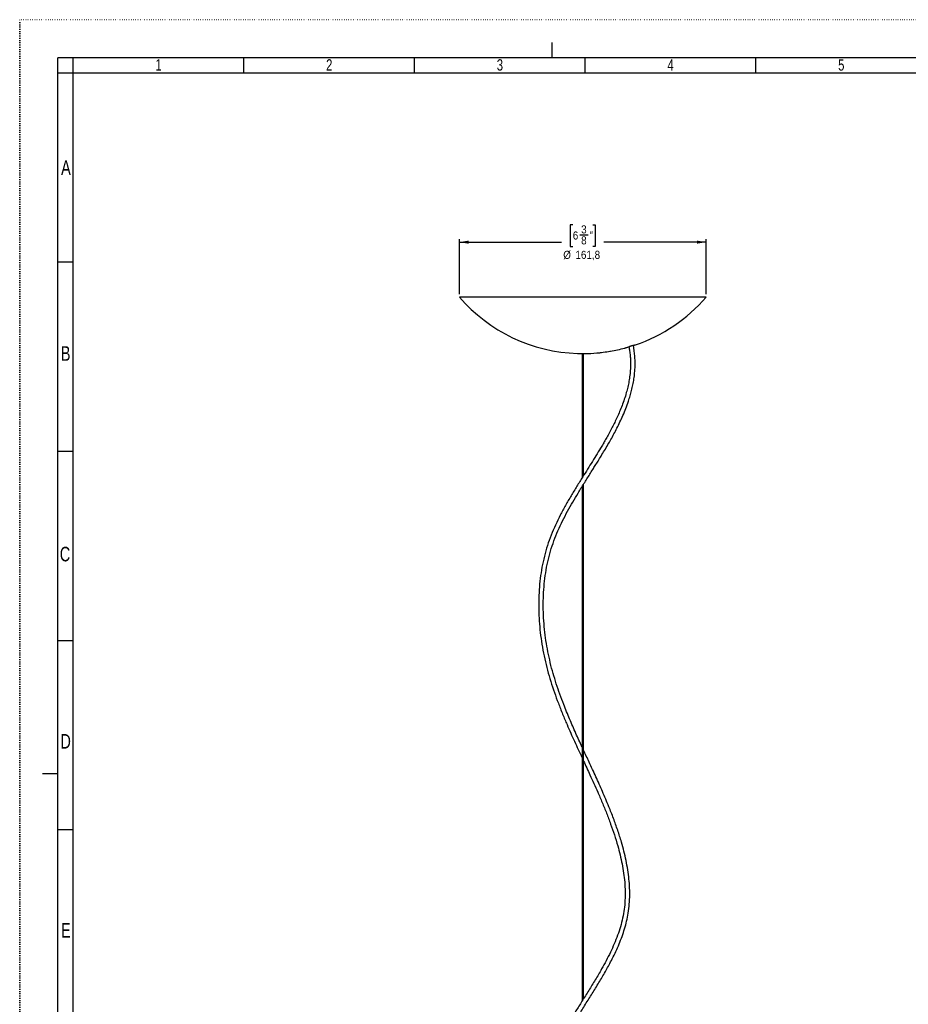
# Model space of a CAD drawing. Extents: x 0 to 594, y 0 to 841.
# Tile 10 of 14: x 0 to 291, y 518 to 841. Entities that reach past the tile are written whole.
import ezdxf

# ---------------------------------------------------------------- set-up
doc = ezdxf.new("R2010")
doc.units = 0
doc.linetypes.add('SLD-PUNTI', pattern=[0.635, 0, -0.635])
doc.linetypes.add('SLD-SOLIDO', pattern=[0])
doc.layers.get('0').update_dxf_attribs({"linetype": 'CONTINUOUS'})
doc.layers.add('FORMAT', color=7, linetype='SLD-SOLIDO')
doc.styles.add('SLDTEXTSTYLE2', font='ARIALN.TTF', dxfattribs={"width": 0.87})
doc.styles.add('SLDTEXTSTYLE3', font='GOTHIC.TTF', dxfattribs={"width": 0.913})
doc.dimstyles.new('SLDDIMSTYLE0', dxfattribs={"dimtxt": 2.645833, "dimasz": 3, "dimexe": 0, "dimexo": 0.0625, "dimgap": 0.661458, "dimtad": 0, "dimdec": 1, "dimlfac": 2, "dimrnd": 1e-09, "dimzin": 12, "dimtxsty": 'SLDTEXTSTYLE3', "dimsah": 1, "dimcen": 0.09, "dimazin": 3, "dimtfac": 1, "dimtdec": 1, "dimtofl": 0, "dimtmove": 0, "dimatfit": 3, "dimtolj": 1, "dimtzin": 12})

# ---------------------------------------------------------------- blocks, each defined once
blk = doc.blocks.new('_D_1')
at = {"layer": 'FORMAT', "color": 7}
for p, q in [((181.31, 773.76), (180.51, 773.76)), ((180.51, 773.76), (180.51, 766.63)), ((187.87, 773.76), (188.68, 773.76)), ((188.68, 773.76), (188.68, 766.63)), ((144.15, 751.1), (144.15, 769.1)), ((144.15, 768.1), (177.66, 768.1)), ((183.66, 770.47), (186.39, 770.47)), ((225.03, 768.1), (191.52, 768.1)), ((225.03, 751.1), (225.03, 769.1)), ((180.51, 766.63), (181.31, 766.63)), ((188.68, 766.63), (187.87, 766.63))]:
    blk.add_line(p, q, dxfattribs=at)
for points in [[(144.15, 768.1), (147.15, 767.6), (147.15, 768.6)], [(225.03, 768.1), (222.03, 768.6), (222.03, 767.6)]]:
    blk.add_solid(points, dxfattribs=at)
at = {"layer": 'FORMAT', "color": 7, "attachment_point": 1, "style": 'SLDTEXTSTYLE3'}
for s, insert, char_height in [('6', (181.31, 771.62), 2.65), ('3', (184.05, 773.62), 2.65), ('"', (186.78, 771.62), 2.65), ('8', (184.05, 770.01), 2.65), ('%%c', (178.2, 765.27), 2.646), ('161,8', (182.19, 765.27), 2.646)]:
    blk.add_mtext(s, dxfattribs=dict(at, insert=insert, char_height=char_height))

msp = doc.modelspace()

# ---------------------------------------------------------------- linework, layer by layer
at = {"color": 7, "linetype": 'SLD-PUNTI'}
for p in [(0.001, -0.001), (594.499, 841)]:
    msp.add_line(p, (0.001, 841), dxfattribs=at)
at = {"color": 7, "linetype": 'SLD-SOLIDO'}
for p, q in [((174.499, 833.499), (174.499, 828.499)), ((12.501, 12.499), (12.501, 828.499)), ((582.001, 828.499), (12.501, 828.499)), ((17.501, 823.499), (17.501, 828.499)), ((73.451, 823.499), (73.451, 828.499)), ((129.401, 823.499), (129.401, 828.499)), ((185.351, 823.499), (185.351, 828.499)), ((241.301, 823.499), (241.301, 828.499)), ((17.501, 823.499), (12.501, 823.499)), ((17.501, 17.499), (17.501, 823.499)), ((577.001, 823.499), (17.501, 823.499)), ((17.501, 761.499), (12.501, 761.499)), ((184.592, 750.095), (144.154, 750.095)), ((225.029, 750.095), (184.592, 750.095)), ((201.274, 734.282), (201.162, 734.248)), ((182.892, 731.622), (186.292, 731.622)), ((184.342, 731.622), (184.342, 690.822)), ((184.842, 691.62), (184.842, 731.622)), ((17.501, 699.499), (12.501, 699.499)), ((184.342, 687.992), (184.342, 519.372)), ((184.842, 520.17), (184.842, 688.797)), ((17.501, 637.499), (12.501, 637.499)), ((7.501, 593.999), (12.501, 593.999)), ((17.501, 575.499), (12.501, 575.499))]:
    msp.add_line(p, q, dxfattribs=at)
at = {"color": 7, "linetype": 'SLD-SOLIDO', "flags": 128}
msp.add_lwpolyline([(190.125, 731.883), (190.154, 731.887), (190.385, 731.919), (190.778, 731.972), (191.297, 732.044), (191.89, 732.125), (192.487, 732.208), (193.017, 732.281), (193.411, 732.336), (193.626, 732.365), (193.661, 732.37), (193.661, 732.37)], dxfattribs=at)
at = {"color": 7, "linetype": 'SLD-SOLIDO'}
for start, end in [(220.83222, 268.17719), (288.8218, 319.16778), (279.76938, 284.9164), (271.82281, 275.94303)]:
    msp.add_arc((184.592, 785.04), 53.444, start, end, dxfattribs=at)
for points, knots in [([(199.718, 733.809), (199.801, 733.365), (199.974, 732.432), (200.142, 730.967), (200.241, 729.468), (200.263, 728.005), (200.209, 726.359), (200.048, 724.533), (199.749, 722.542), (199.356, 720.631), (198.848, 718.653), (198.221, 716.621), (197.478, 714.554), (196.692, 712.605), (195.884, 710.773), (195.07, 709.057), (194.224, 707.369), (193.36, 705.733), (192.489, 704.154), (191.651, 702.682), (190.106, 700.04), (187.755, 696.22), (184.984, 691.855), (182.639, 688.11), (180.749, 685.001), (178.93, 681.855), (177.213, 678.663), (175.629, 675.413), (174.205, 672.088), (172.971, 668.675), (171.962, 665.166), (171.182, 661.573), (170.619, 657.915), (170.265, 654.209), (170.109, 650.473), (170.144, 646.724), (170.36, 642.978), (170.755, 639.19), (171.33, 635.38), (172.086, 631.568), (173.006, 627.826), (174.07, 624.155), (175.261, 620.547), (176.562, 616.99), (177.957, 613.472), (179.713, 609.31), (181.848, 604.538), (183.513, 600.948), (184.342, 599.162)], [0, 0, 0, 0, 0.010893, 0.0228991, 0.034244, 0.0450266, 0.0553325, 0.0700517, 0.0840609, 0.097499, 0.1104586, 0.1261218, 0.141173, 0.1556144, 0.1694233, 0.1825639, 0.1949948, 0.2086788, 0.2212631, 0.2328224, 0.2442709, 0.2856358, 0.3272663, 0.3525561, 0.3778684, 0.4030658, 0.4281337, 0.4531079, 0.4780486, 0.5030473, 0.528207, 0.5535324, 0.5790119, 0.6046217, 0.6303247, 0.6560739, 0.681827, 0.7075255, 0.7343754, 0.7610078, 0.7873827, 0.8135643, 0.8396188, 0.8656289, 0.8916626, 0.9177751, 0.9590668, 1, 1, 1, 1]), ([(184.342, 602.734), (183.668, 604.201), (182.28, 607.221), (180.257, 611.835), (178.506, 616.111), (177.064, 619.954), (175.899, 623.356), (174.847, 626.806), (173.92, 630.315), (173.134, 633.891), (172.503, 637.531), (172.031, 641.222), (171.729, 644.943), (171.606, 648.676), (171.67, 652.401), (171.929, 656.1), (172.394, 659.752), (173.072, 663.336), (173.971, 666.836), (175.103, 670.239), (176.44, 673.554), (177.945, 676.782), (179.572, 679.912), (181.273, 682.931), (182.761, 685.426), (183.996, 687.44), (184.967, 689.001), (185.932, 690.536), (186.892, 692.057), (187.81, 693.511), (188.718, 694.956), (189.644, 696.437), (190.651, 698.07), (191.732, 699.856), (192.798, 701.665), (193.832, 703.479), (194.821, 705.281), (195.82, 707.192), (196.812, 709.209), (197.784, 711.345), (198.715, 713.599), (199.491, 715.729), (200.118, 717.706), (200.612, 719.505), (201.037, 721.368), (201.378, 723.294), (201.607, 725.166), (201.731, 726.975), (201.757, 728.72), (201.686, 730.508), (201.494, 732.328), (201.314, 733.588), (201.17, 734.213), (201.162, 734.248)], [0, 0, 0, 0, 0.0343268, 0.0706645, 0.1068376, 0.1321242, 0.1573919, 0.1827, 0.2081356, 0.2338, 0.259739, 0.2858735, 0.3121108, 0.3383765, 0.3646014, 0.3907243, 0.4166892, 0.4424253, 0.4679046, 0.4931811, 0.5184134, 0.5437153, 0.5688067, 0.593393, 0.6174763, 0.6307389, 0.6438364, 0.6567649, 0.6695205, 0.6823613, 0.6936327, 0.7061523, 0.719922, 0.7349229, 0.7511205, 0.7651132, 0.7798254, 0.7952166, 0.8112477, 0.8278783, 0.8450774, 0.8628348, 0.8756123, 0.8886996, 0.9021378, 0.9159919, 0.9303565, 0.9428077, 0.955789, 0.9694104, 0.9838, 0.999103, 1, 1, 1, 1]), ([(198.349, 733.396), (198.351, 733.397), (198.357, 733.399), (198.448, 733.426), (198.605, 733.473), (198.819, 733.538), (199.079, 733.616), (199.412, 733.716), (199.673, 733.795), (199.824, 733.841)], [0, 0, 0, 0, 0.1150999, 0.2536323, 0.3927026, 0.531109, 0.6703473, 0.8085987, 1, 1, 1, 1]), ([(201.146, 734.243), (201.13, 734.24), (201.106, 734.234), (201.042, 734.218), (201.001, 734.207), (200.904, 734.18), (200.849, 734.165), (200.725, 734.128), (200.656, 734.108), (200.511, 734.064), (200.435, 734.041), (200.284, 733.994), (200.21, 733.971), (200.073, 733.926), (200.011, 733.906), (199.904, 733.869), (199.859, 733.854), (199.824, 733.841)], [0, 0, 0, 0, 0.125, 0.125, 0.25, 0.25, 0.375, 0.375, 0.5, 0.5, 0.625, 0.625, 0.75, 0.75, 0.875, 0.875, 1, 1, 1, 1]), ([(201.146, 734.243), (201.188, 734.256), (201.32, 734.296), (201.51, 734.354), (201.691, 734.409), (201.8, 734.443), (201.846, 734.457), (201.836, 734.454), (201.834, 734.453)], [0, 0, 0, 0, 0.10288303, 0.31837144, 0.53442008, 0.74794015, 0.96335117, 1, 1, 1, 1]), ([(178.446, 435.054), (178.217, 435.549), (177.509, 437.08), (176.459, 439.671), (175.301, 442.767), (174.295, 445.775), (173.426, 448.676), (172.643, 451.608), (171.958, 454.546), (171.378, 457.462), (170.926, 460.173), (170.599, 462.56), (170.367, 464.638), (170.207, 466.43), (170.09, 468.114), (170.009, 469.747), (169.96, 471.382), (169.936, 473.772), (170.015, 476.931), (170.306, 480.736), (170.783, 484.437), (171.435, 488.012), (172.284, 491.555), (173.332, 495.045), (174.586, 498.469), (176.045, 501.823), (177.671, 505.12), (179.434, 508.371), (181.302, 511.589), (183.323, 514.913), (185.469, 518.345), (187.7, 521.896), (189.893, 525.453), (192.003, 529.034), (193.757, 532.244), (195.166, 535.073), (196.267, 537.502), (197.259, 539.962), (198.122, 542.454), (198.84, 544.976), (199.422, 547.644), (199.82, 550.462), (200.004, 553.426), (199.979, 556.416), (199.759, 559.429), (199.361, 562.455), (198.804, 565.48), (198.105, 568.496), (197.196, 571.813), (196.054, 575.415), (194.666, 579.285), (193.008, 583.503), (191.077, 588.05), (188.894, 592.908), (186.8, 597.43), (185.45, 600.34), (184.842, 601.651)], [0, 0, 0, 0, 0.0094031, 0.029073, 0.0479675, 0.066042, 0.083261, 0.0995967, 0.1176869, 0.1344963, 0.1500089, 0.1642153, 0.1752414, 0.1853226, 0.1945678, 0.2037119, 0.2128915, 0.2221061, 0.2439605, 0.2660068, 0.2862229, 0.3066058, 0.3270012, 0.3473831, 0.3677913, 0.3883042, 0.4089596, 0.42977, 0.4507536, 0.4718624, 0.4955749, 0.5192664, 0.5428446, 0.5662853, 0.5895255, 0.6046096, 0.619583, 0.6344522, 0.6492317, 0.6639012, 0.6784914, 0.6950509, 0.711645, 0.7283451, 0.7453376, 0.7625116, 0.7798422, 0.7973212, 0.814932, 0.8381472, 0.861463, 0.8848188, 0.9152387, 0.9455402, 0.9754625, 1, 1, 1, 1]), ([(184.842, 598.081), (185.546, 596.566), (187.116, 593.187), (189.168, 588.655), (190.975, 584.462), (192.402, 580.97), (193.744, 577.445), (194.975, 573.895), (196.008, 570.523), (196.847, 567.337), (197.502, 564.348), (198.01, 561.358), (198.352, 558.372), (198.511, 555.396), (198.466, 552.435), (198.2, 549.503), (197.693, 546.612), (196.961, 543.76), (196.028, 540.938), (194.917, 538.143), (193.652, 535.375), (192.26, 532.632), (190.608, 529.625), (188.692, 526.365), (186.529, 522.853), (184.396, 519.46), (182.335, 516.169), (180.375, 512.97), (178.48, 509.739), (176.679, 506.466), (175.006, 503.142), (173.493, 499.759), (172.186, 496.333), (171.104, 492.902), (170.233, 489.511), (169.674, 486.75), (169.32, 484.62), (169.102, 483.105), (168.918, 481.607), (168.767, 480.127), (168.645, 478.636), (168.55, 477.101), (168.481, 475.464), (168.445, 473.692), (168.45, 471.758), (168.507, 469.664), (168.632, 467.298), (168.85, 464.647), (169.189, 461.703), (169.656, 458.572), (170.27, 455.262), (171.046, 451.788), (172.001, 448.164), (173.147, 444.407), (174.509, 440.548), (175.738, 437.392), (176.576, 435.561), (176.827, 435.014)], [0, 0, 0, 0, 0.0290333, 0.064745, 0.086589, 0.1085072, 0.1304061, 0.1521982, 0.1738048, 0.1916359, 0.2092957, 0.2267648, 0.2440379, 0.2611282, 0.2780747, 0.2949145, 0.3116443, 0.3284132, 0.3454523, 0.3626903, 0.3801603, 0.3978647, 0.4157579, 0.4394106, 0.4632307, 0.4871147, 0.5087953, 0.5304249, 0.552023, 0.573538, 0.5949352, 0.6162034, 0.6373386, 0.6579795, 0.6780043, 0.6974454, 0.7063254, 0.7150847, 0.7237244, 0.7322455, 0.7406485, 0.7494312, 0.7586638, 0.7688249, 0.7799165, 0.7919402, 0.804897, 0.8207527, 0.8378104, 0.856064, 0.8755016, 0.8961035, 0.917841, 0.9406739, 0.9645483, 0.9893946, 1, 1, 1, 1])]:
    msp.add_open_spline(points, degree=3, knots=knots, dxfattribs=at)

# ---------------------------------------------------------------- texts
at = {"color": 7, "linetype": 'CONTINUOUS', "attachment_point": 2, "style": 'SLDTEXTSTYLE2'}
for s, insert, char_height in [('1', (45.525, 828.028), 3.704), ('2', (101.475, 828.028), 3.704), ('3', (157.425, 828.028), 3.704), ('4', (213.375, 828.028), 3.704), ('5', (269.325, 828.028), 3.704), ('A', (15.166, 794.912), 4.763), ('B', (15.062, 733.996), 4.763), ('C', (14.855, 668.271), 4.763), ('D', (15.072, 606.913), 4.763), ('E', (15.13, 544.952), 4.763)]:
    msp.add_mtext(s, dxfattribs=dict(at, insert=insert, char_height=char_height))

# ---------------------------------------------------------------- dimensions: what is measured, and where the dimension line sits
at = {"layer": 'FORMAT', "color": 7}
dim = msp.add_linear_dim(base=(225.02935, 768.09515), p1=(144.15427, 750.09515), p2=(225.02935, 750.09515), text='%%c<>', dimstyle='SLDDIMSTYLE0', dxfattribs=at)
dim.commit()
dim.dimension.update_dxf_attribs({"geometry": '_D_1', "text_midpoint": (184.59181, 768.09515), "dimtype": 160})

doc.saveas('drawing.dxf')
